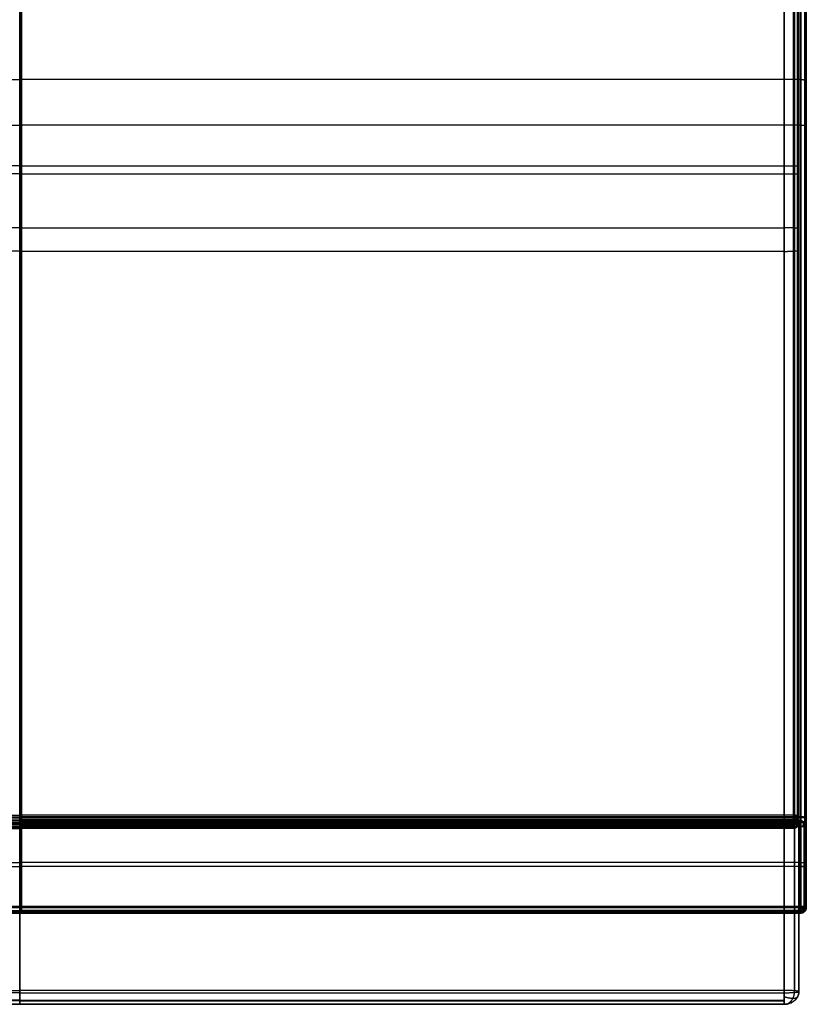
# Model space of a CAD drawing. Header units: millimetres. Extents: x -426 to 426, y -357 to 354.
# Tile 6 of 10: x 0 to 284, y -357 to -1. Entities that reach past the tile are written whole.
import ezdxf

# ---------------------------------------------------------------- set-up
doc = ezdxf.new("R2010")
doc.units = ezdxf.units.MM
doc.layers.add('Défaut', color=7, linetype='Continuous', true_color=0x000000)

msp = doc.modelspace()

# ---------------------------------------------------------------- linework, layer by layer
at = {"layer": 'Défaut'}
for p, q in [((281.1, -352.35, 340.77), (281.1, 195.67, 340.77)), ((281.15, -290.15, 297.85), (281.15, 178.99, 256.01)), ((0, -54.12, 293.37), (-279.15, -54.12, 293.37)), ((0, -54.12, 293.37), (279.15, -54.12, 293.37)), ((281.15, -56.87, 262.49), (281.15, -54.29, 291.37)), ((0, -57.05, 260.5), (-279.15, -57.05, 260.5)), ((0, -57.05, 260.5), (279.15, -57.05, 260.5)), ((0, -76.52, 384.3), (-275.82, -76.52, 384.3)), ((0, -76.52, 384.3), (275.82, -76.52, 384.3)), ((281.1, -76.94, 379.32), (281.1, -76.94, 299.87)), ((0, -84.98, 295.63), (-275.82, -84.98, 295.63)), ((0, -84.98, 295.63), (275.82, -84.98, 295.63)), ((-281.65, -290.68, 241.97), (0, -290.68, 241.97)), ((281.65, -290.68, 241.97), (0, -290.68, 241.97)), ((0, -292.14, 298.03), (-279.15, -292.14, 298.03)), ((0, -292.14, 298.03), (279.15, -292.14, 298.03)), ((283.65, -321.68, 241.97), (283.65, -292.68, 241.97)), ((-281.65, -307.18, 169.47), (0, -307.18, 169.47)), ((-281.65, -307.18, 314.47), (0, -307.18, 314.47)), ((281.65, -307.18, 169.47), (0, -307.18, 169.47)), ((281.65, -307.18, 314.47), (0, -307.18, 314.47)), ((283.65, -307.18, 312.47), (283.65, -307.18, 171.47)), ((-281.65, -323.68, 241.97), (0, -323.68, 241.97)), ((281.65, -323.68, 241.97), (0, -323.68, 241.97)), ((0, -356.94, 366.59), (-275.82, -356.94, 366.59)), ((0, -356.94, 366.59), (275.82, -356.94, 366.59))]:
    msp.add_line(p, q, dxfattribs=at)
for points in [[(0, -289.28, 315.02), (0, -23.04, 291.98), (0, 243.2, 268.93)], [(0, 243.03, 169.19), (0, -39.48, 169.19), (0, -321.98, 169.19)], [(0.68, -289.28, 315.02), (0.68, -23.04, 291.98), (0.68, 243.2, 268.93)], [(0.68, 243.03, 169.19), (0.68, -39.48, 169.19), (0.68, -321.98, 169.19)], [(281.82, 243.2, 268.93), (281.82, -23.04, 291.98), (281.82, -289.28, 315.02)], [(281.82, -321.98, 169.19), (281.82, -39.48, 169.19), (281.82, 243.03, 169.19)], [(283.21, -289.33, 314.44), (283.21, -23.09, 291.39), (283.21, 243.15, 268.34)], [(283.21, 243.03, 169.78), (283.21, -39.48, 169.78), (283.21, -321.98, 169.78)], [(283.79, 243.03, 171.19), (283.79, -39.48, 171.19), (283.79, -321.98, 171.19)], [(283.79, -289.45, 313.03), (283.79, -23.21, 289.98), (283.79, 243.03, 266.94)], [(283.79, -321.98, 242.11), (283.79, -39.48, 242.11), (283.79, 243.03, 242.11)], [(0, -351.93, 411.55), (0, -76.52, 384.3), (0, 198.88, 357.06)], [(275.82, 198.88, 357.06), (275.82, -76.52, 384.3), (275.82, -351.93, 411.55)], [(279.55, 198.76, 355.6), (279.55, -76.65, 382.84), (279.55, -352.05, 410.09)], [(281.1, -352.35, 406.57), (281.1, -76.94, 379.32), (281.1, 198.47, 352.08)], [(0, 182.8, 269.62), (0, -84.98, 295.63), (0, -352.76, 321.64)], [(275.82, -352.76, 321.64), (275.82, -84.98, 295.63), (275.82, 182.8, 269.62)], [(279.55, -352.64, 323.1), (279.55, -85.42, 297.14), (279.55, 181.79, 271.19)], [(0, -288.68, 314.29), (0, -54.12, 293.37), (0, 180.45, 272.44)], [(279.15, 180.45, 272.44), (279.15, -54.12, 293.37), (279.15, -288.68, 314.29)], [(280.57, -288.74, 313.71), (280.57, -54.17, 292.78), (280.57, 180.4, 271.86)], [(281.1, 179.37, 274.98), (281.1, -86.49, 300.8), (281.1, -352.35, 326.62)], [(281.15, -288.86, 312.3), (281.15, -54.29, 291.37), (281.15, 180.28, 270.45)], [(0, 177.52, 239.57), (0, -57.05, 260.5), (0, -291.62, 281.42)], [(279.15, -291.62, 281.42), (279.15, -57.05, 260.5), (279.15, 177.52, 239.57)], [(280.57, 177.57, 240.16), (280.57, -57, 261.08), (280.57, -291.56, 282)], [(281.15, 177.7, 241.56), (281.15, -56.87, 262.49), (281.15, -291.44, 283.41)], [(-281.82, -23.04, 291.98), (-140.91, -23.04, 291.98), (0, -23.04, 291.98)], [(281.82, -23.04, 291.98), (140.91, -23.04, 291.98), (0, -23.04, 291.98)], [(-281.82, -39.48, 169.19), (-140.91, -39.48, 169.19), (0, -39.48, 169.19)], [(281.82, -39.48, 169.19), (140.91, -39.48, 169.19), (0, -39.48, 169.19)], [(283.79, -39.48, 171.19), (283.79, -39.48, 231.29), (283.79, -39.48, 291.39)], [(-281.82, -289.28, 315.02), (-140.91, -289.28, 315.02), (0, -289.28, 315.02)], [(-281.82, -289.36, 315.03), (-140.91, -289.36, 315.03), (0, -289.36, 315.03)], [(0, -289.45, 315.03), (-140.91, -289.45, 315.03), (-281.82, -289.45, 315.03)], [(-281.65, -290.68, 312.47), (-140.83, -290.68, 312.47), (0, -290.68, 312.47)], [(0, -290.68, 171.47), (-140.83, -290.68, 171.47), (-281.65, -290.68, 171.47)], [(-281.65, -291.26, 170.05), (-140.83, -291.26, 170.05), (0, -291.26, 170.05)], [(-281.65, -291.26, 313.88), (-140.83, -291.26, 313.88), (0, -291.26, 313.88)], [(-279.15, -288.68, 314.29), (-139.58, -288.68, 314.29), (0, -288.68, 314.29)], [(0, -290.14, 313.83), (-139.58, -290.14, 313.83), (-279.15, -290.14, 313.83)], [(0, -290.85, 312.47), (-139.58, -290.85, 312.47), (-279.15, -290.85, 312.47)], [(279.15, -288.68, 314.29), (139.58, -288.68, 314.29), (0, -288.68, 314.29)], [(281.82, -289.28, 315.02), (140.91, -289.28, 315.02), (0, -289.28, 315.02)], [(281.82, -289.36, 315.03), (140.91, -289.36, 315.03), (0, -289.36, 315.03)], [(0, -321.98, 315.03), (0, -305.71, 315.03), (0, -289.45, 315.03)], [(0, -289.45, 315.03), (140.91, -289.45, 315.03), (281.82, -289.45, 315.03)], [(0, -290.14, 313.83), (139.58, -290.14, 313.83), (279.15, -290.14, 313.83)], [(281.65, -290.68, 312.47), (140.83, -290.68, 312.47), (0, -290.68, 312.47)], [(0, -290.68, 312.47), (0, -290.68, 241.97), (0, -290.68, 171.47)], [(0, -290.68, 171.47), (140.83, -290.68, 171.47), (281.65, -290.68, 171.47)], [(0, -293.43, 283.59), (0, -292.14, 298.03), (0, -290.85, 312.47)], [(0, -290.85, 312.47), (139.58, -290.85, 312.47), (279.15, -290.85, 312.47)], [(281.65, -291.26, 170.05), (140.83, -291.26, 170.05), (0, -291.26, 170.05)], [(281.65, -291.26, 313.88), (140.83, -291.26, 313.88), (0, -291.26, 313.88)], [(0.68, -321.98, 315.03), (0.68, -305.71, 315.03), (0.68, -289.45, 315.03)], [(279.15, -290.85, 312.47), (279.15, -292.14, 298.03), (279.15, -293.43, 283.59)], [(280.57, -292.85, 283.54), (280.57, -291.56, 297.98), (280.57, -290.27, 312.42)], [(281.15, -291.44, 283.41), (281.15, -290.15, 297.85), (281.15, -288.86, 312.3)], [(281.65, -290.68, 171.47), (281.65, -290.68, 241.97), (281.65, -290.68, 312.47)], [(281.82, -289.45, 315.03), (281.82, -305.71, 315.03), (281.82, -321.98, 315.03)], [(283.07, -291.26, 171.47), (283.07, -291.26, 241.97), (283.07, -291.26, 312.47)], [(283.21, -321.98, 314.44), (283.21, -305.71, 314.44), (283.21, -289.45, 314.44)], [(283.79, -321.98, 313.03), (283.79, -305.71, 313.03), (283.79, -289.45, 313.03)], [(-281.65, -292.68, 169.47), (-140.83, -292.68, 169.47), (0, -292.68, 169.47)], [(0, -292.68, 314.47), (-140.83, -292.68, 314.47), (-281.65, -292.68, 314.47)], [(0, -291.62, 281.42), (-139.58, -291.62, 281.42), (-279.15, -291.62, 281.42)], [(-279.15, -292.97, 282.13), (-139.58, -292.97, 282.13), (0, -292.97, 282.13)], [(-279.15, -293.43, 283.59), (-139.58, -293.43, 283.59), (0, -293.43, 283.59)], [(0, -291.62, 281.42), (139.58, -291.62, 281.42), (279.15, -291.62, 281.42)], [(281.65, -292.68, 169.47), (140.83, -292.68, 169.47), (0, -292.68, 169.47)], [(0, -292.68, 169.47), (0, -307.18, 169.47), (0, -321.68, 169.47)], [(0, -321.68, 314.47), (0, -307.18, 314.47), (0, -292.68, 314.47)], [(0, -292.68, 314.47), (140.83, -292.68, 314.47), (281.65, -292.68, 314.47)], [(279.15, -292.97, 282.13), (139.58, -292.97, 282.13), (0, -292.97, 282.13)], [(279.15, -293.43, 283.59), (139.58, -293.43, 283.59), (0, -293.43, 283.59)], [(281.65, -321.68, 169.47), (281.65, -307.18, 169.47), (281.65, -292.68, 169.47)], [(281.65, -292.68, 314.47), (281.65, -307.18, 314.47), (281.65, -321.68, 314.47)], [(283.07, -321.68, 170.05), (283.07, -307.18, 170.05), (283.07, -292.68, 170.05)], [(283.07, -321.68, 313.88), (283.07, -307.18, 313.88), (283.07, -292.68, 313.88)], [(283.65, -292.68, 171.47), (283.65, -307.18, 171.47), (283.65, -321.68, 171.47)], [(283.65, -321.68, 312.47), (283.65, -307.18, 312.47), (283.65, -292.68, 312.47)], [(283.65, -292.68, 312.47), (283.65, -292.68, 241.97), (283.65, -292.68, 171.47)], [(-281.82, -305.71, 315.03), (-140.91, -305.71, 315.03), (0, -305.71, 315.03)], [(281.82, -305.71, 315.03), (140.91, -305.71, 315.03), (0, -305.71, 315.03)], [(-281.82, -321.98, 315.03), (-140.91, -321.98, 315.03), (0, -321.98, 315.03)], [(0, -321.98, 169.19), (-140.91, -321.98, 169.19), (-281.82, -321.98, 169.19)], [(-281.82, -323.39, 314.44), (-140.91, -323.39, 314.44), (0, -323.39, 314.44)], [(-281.82, -323.39, 169.78), (-140.91, -323.39, 169.78), (0, -323.39, 169.78)], [(-281.65, -321.68, 314.47), (-140.83, -321.68, 314.47), (0, -321.68, 314.47)], [(0, -321.68, 169.47), (-140.83, -321.68, 169.47), (-281.65, -321.68, 169.47)], [(-281.65, -323.09, 170.05), (-140.83, -323.09, 170.05), (0, -323.09, 170.05)], [(-281.65, -323.09, 313.88), (-140.83, -323.09, 313.88), (0, -323.09, 313.88)], [(281.65, -321.68, 314.47), (140.83, -321.68, 314.47), (0, -321.68, 314.47)], [(0, -321.68, 169.47), (140.83, -321.68, 169.47), (281.65, -321.68, 169.47)], [(281.82, -321.98, 315.03), (140.91, -321.98, 315.03), (0, -321.98, 315.03)], [(0, -321.98, 169.19), (140.91, -321.98, 169.19), (281.82, -321.98, 169.19)], [(281.65, -323.09, 170.05), (140.83, -323.09, 170.05), (0, -323.09, 170.05)], [(281.65, -323.09, 313.88), (140.83, -323.09, 313.88), (0, -323.09, 313.88)], [(281.82, -323.39, 314.44), (140.91, -323.39, 314.44), (0, -323.39, 314.44)], [(281.82, -323.39, 169.78), (140.91, -323.39, 169.78), (0, -323.39, 169.78)], [(283.07, -323.09, 171.47), (283.07, -323.09, 241.97), (283.07, -323.09, 312.47)], [(283.21, -323.39, 171.19), (283.21, -323.39, 242.11), (283.21, -323.39, 313.03)], [(283.65, -321.68, 171.47), (283.65, -321.68, 241.97), (283.65, -321.68, 312.47)], [(283.79, -321.98, 171.19), (283.79, -321.98, 242.11), (283.79, -321.98, 313.03)], [(-281.82, -323.98, 171.19), (-140.91, -323.98, 171.19), (0, -323.98, 171.19)], [(0, -323.98, 313.03), (-140.91, -323.98, 313.03), (-281.82, -323.98, 313.03)], [(-281.82, -323.98, 242.11), (-140.91, -323.98, 242.11), (0, -323.98, 242.11)], [(-281.65, -323.68, 171.47), (-140.83, -323.68, 171.47), (0, -323.68, 171.47)], [(0, -323.68, 312.47), (-140.83, -323.68, 312.47), (-281.65, -323.68, 312.47)], [(281.65, -323.68, 171.47), (140.83, -323.68, 171.47), (0, -323.68, 171.47)], [(0, -323.68, 171.47), (0, -323.68, 241.97), (0, -323.68, 312.47)], [(0, -323.68, 312.47), (140.83, -323.68, 312.47), (281.65, -323.68, 312.47)], [(281.82, -323.98, 171.19), (140.91, -323.98, 171.19), (0, -323.98, 171.19)], [(0, -323.98, 171.19), (0, -323.98, 242.11), (0, -323.98, 313.03)], [(0, -323.98, 313.03), (140.91, -323.98, 313.03), (281.82, -323.98, 313.03)], [(281.82, -323.98, 242.11), (140.91, -323.98, 242.11), (0, -323.98, 242.11)], [(0.68, -323.98, 171.19), (0.68, -323.98, 242.11), (0.68, -323.98, 313.03)], [(281.65, -323.68, 312.47), (281.65, -323.68, 241.97), (281.65, -323.68, 171.47)], [(281.82, -323.98, 313.03), (281.82, -323.98, 242.11), (281.82, -323.98, 171.19)], [(-275.82, -351.93, 411.55), (-137.91, -351.93, 411.55), (0, -351.93, 411.55)], [(275.82, -351.93, 411.55), (137.91, -351.93, 411.55), (0, -351.93, 411.55)], [(0, -352.76, 321.64), (-137.91, -352.76, 321.64), (-275.82, -352.76, 321.64)], [(0, -355.44, 410.26), (-137.91, -355.44, 410.26), (-275.82, -355.44, 410.26)], [(0, -352.76, 321.64), (137.91, -352.76, 321.64), (275.82, -352.76, 321.64)], [(0, -355.44, 410.26), (137.91, -355.44, 410.26), (275.82, -355.44, 410.26)], [(281.1, -352.35, 326.62), (281.1, -352.35, 366.59), (281.1, -352.35, 406.57)], [(0, -355.74, 323.24), (-137.91, -355.74, 323.24), (-275.82, -355.74, 323.24)], [(-275.82, -356.94, 326.62), (-137.91, -356.94, 326.62), (0, -356.94, 326.62)], [(0, -356.94, 406.57), (-137.91, -356.94, 406.57), (-275.82, -356.94, 406.57)], [(0, -355.74, 323.24), (137.91, -355.74, 323.24), (275.82, -355.74, 323.24)], [(275.82, -356.94, 326.62), (137.91, -356.94, 326.62), (0, -356.94, 326.62)], [(0, -356.94, 326.62), (0, -356.94, 366.59), (0, -356.94, 406.57)], [(0, -356.94, 406.57), (137.91, -356.94, 406.57), (275.82, -356.94, 406.57)], [(275.82, -356.94, 406.57), (275.82, -356.94, 366.59), (275.82, -356.94, 326.62)], [(279.55, -355.59, 406.57), (279.55, -355.59, 366.59), (279.55, -355.59, 326.62)]]:
    msp.add_open_spline(points, degree=2, dxfattribs=at)
for points, weights, knots in [([(281.82, -23.04, 291.98), (282.64, -23.04, 291.98), (283.21, -23.09, 291.39), (283.79, -23.14, 290.81), (283.79, -23.21, 289.98)], [0.853553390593, 0.853553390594, 1, 0.853553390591, 0.853553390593], [-0.785398, -0.785398, -0.785398, 0, 0, 0.785398, 0.785398, 0.785398]), ([(281.82, -39.48, 169.19), (282.64, -39.48, 169.19), (283.21, -39.48, 169.78), (283.79, -39.48, 170.36), (283.79, -39.48, 171.19)], [0.853553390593, 0.853553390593, 1, 0.853553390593, 0.853553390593], [-0.785398, -0.785398, -0.785398, 0, 0, 0.785398, 0.785398, 0.785398]), ([(279.15, -54.12, 293.37), (279.98, -54.12, 293.37), (280.57, -54.17, 292.78), (281.15, -54.22, 292.2), (281.15, -54.29, 291.37)], [0.853553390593, 0.853553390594, 1, 0.853553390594, 0.853553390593], [-0.785398, -0.785398, -0.785398, 0, 0, 0.785398, 0.785398, 0.785398]), ([(279.15, -57.05, 260.5), (279.98, -57.05, 260.5), (280.57, -57, 261.08), (281.15, -56.94, 261.66), (281.15, -56.87, 262.49)], [0.853553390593, 0.853553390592, 1, 0.853553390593, 0.853553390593], [-0.785398, -0.785398, -0.785398, 0, 0, 0.785398, 0.785398, 0.785398]), ([(281.1, -76.94, 379.32), (281.1, -76.77, 381.39), (279.55, -76.65, 382.84), (278, -76.52, 384.3), (275.82, -76.52, 384.3)], [0.853553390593, 0.853553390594, 1, 0.853553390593, 0.853553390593], [-0.785398, -0.785398, -0.785398, 0, 0, 0.785398, 0.785398, 0.785398]), ([(281.1, -84.77, 300.63), (281.1, -84.94, 298.57), (279.55, -85.06, 297.11), (278, -85.18, 295.65), (275.82, -85.18, 295.65)], [0.853553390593, 0.853553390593, 1, 0.853553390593, 0.853553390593], [-0.785398, -0.785398, -0.785398, 0, 0, 0.785398, 0.785398, 0.785398]), ([(0.68, -289.45, 315.03), (0.68, -289.41, 315.03), (0.68, -289.36, 315.03), (0.68, -289.32, 315.03), (0.68, -289.28, 315.02)], [0.98280853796, 0.991136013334, 1, 0.991136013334, 0.98280853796], [-0.04753786, -0.04753786, -0.04753786, 0, 0, 0.04753786, 0.04753786, 0.04753786]), ([(279.15, -290.14, 313.83), (279.79, -290.14, 313.83), (280.31, -289.91, 313.55), (281.15, -289.53, 313.09), (281.15, -288.86, 312.3)], [0.859744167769, 0.883663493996, 1, 0.823443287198, 0.859744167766], [-0.623917, -0.623917, -0.623917, 0, 0, 0.94688, 0.94688, 0.94688]), ([(279.15, -292.14, 298.03), (279.98, -292.14, 298.03), (280.57, -291.56, 297.98), (281.15, -290.98, 297.93), (281.15, -290.15, 297.85)], [0.853553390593, 0.853553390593, 1, 0.853553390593, 0.853553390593], [-0.785398, -0.785398, -0.785398, 0, 0, 0.785398, 0.785398, 0.785398]), ([(279.15, -292.97, 282.13), (279.79, -292.97, 282.13), (280.31, -292.69, 282.36), (281.15, -292.23, 282.75), (281.15, -291.44, 283.41)], [0.859744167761, 0.883663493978, 1, 0.823443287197, 0.859744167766], [-0.623917, -0.623917, -0.623917, 0, 0, 0.94688, 0.94688, 0.94688]), ([(280.05, -290.64, 312.46), (280.31, -290.46, 313.09), (280.31, -289.91, 313.55), (280.31, -289.36, 314.01), (280.05, -288.7, 314.08)], [0.855722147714, 0.871374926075, 1, 0.871374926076, 0.855722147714], [-0.689821, -0.689821, -0.689821, 0, 0, 0.689821, 0.689821, 0.689821]), ([(283.65, -292.68, 241.97), (283.65, -291.85, 241.97), (283.07, -291.26, 241.97), (282.48, -290.68, 241.97), (281.65, -290.68, 241.97)], [0.853553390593, 0.853553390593, 1, 0.853553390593, 0.853553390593], [-0.785398, -0.785398, -0.785398, 0, 0, 0.785398, 0.785398, 0.785398]), ([(283.65, -292.68, 312.47), (283.65, -291.94, 313.2), (282.81, -291.52, 313.62), (282.29, -291.26, 313.88), (281.65, -291.26, 313.88)], [0.859744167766, 0.823443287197, 1, 0.883663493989, 0.859744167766], [-0.94688, -0.94688, -0.94688, 0, 0, 0.623917, 0.623917, 0.623917]), ([(283.65, -292.68, 171.47), (283.65, -291.94, 170.73), (282.81, -291.52, 170.31), (282.29, -291.26, 170.05), (281.65, -291.26, 170.05)], [0.859744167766, 0.823443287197, 1, 0.883663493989, 0.859744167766], [-0.94688, -0.94688, -0.94688, 0, 0, 0.623917, 0.623917, 0.623917]), ([(283.79, -289.45, 313.03), (283.79, -289.4, 314.26), (282.7, -289.37, 314.82), (282.29, -289.36, 315.03), (281.82, -289.36, 315.03)], [0.875977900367, 0.796247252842, 1, 0.910858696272, 0.875977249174], [-1.092733, -1.092733, -1.092733, 0, 0, 0.478068, 0.478068, 0.478068]), ([(282.55, -290.89, 312.47), (282.81, -291.02, 313.12), (282.81, -291.52, 313.62), (282.81, -292.03, 314.13), (282.55, -292.68, 314.26)], [0.855722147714, 0.871374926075, 1, 0.871374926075, 0.855722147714], [-0.689821, -0.689821, -0.689821, 0, 0, 0.689821, 0.689821, 0.689821]), ([(282.55, -292.68, 169.68), (282.81, -292.03, 169.81), (282.81, -291.52, 170.31), (282.81, -291.02, 170.82), (282.55, -290.89, 171.47)], [0.855722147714, 0.871374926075, 1, 0.871374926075, 0.855722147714], [-0.689821, -0.689821, -0.689821, 0, 0, 0.689821, 0.689821, 0.689821]), ([(282.7, -289.3, 314.81), (282.7, -289.33, 314.82), (282.7, -289.37, 314.82), (282.7, -289.41, 314.82), (282.7, -289.45, 314.82)], [0.984555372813, 0.992062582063, 1, 0.992062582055, 0.984555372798], [-0.04256864, -0.04256864, -0.04256864, 0, 0, 0.04256864, 0.04256864, 0.04256864]), ([(280.05, -291.6, 281.63), (280.31, -292.23, 281.82), (280.31, -292.69, 282.36), (280.31, -293.15, 282.91), (280.05, -293.22, 283.57)], [0.855722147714, 0.871374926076, 1, 0.871374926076, 0.855722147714], [-0.689821, -0.689821, -0.689821, 0, 0, 0.689821, 0.689821, 0.689821]), ([(281.82, -305.71, 315.03), (282.64, -305.71, 315.03), (283.21, -305.71, 314.44), (283.79, -305.71, 313.86), (283.79, -305.71, 313.03)], [0.853553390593, 0.853553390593, 1, 0.853553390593, 0.853553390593], [-0.785398, -0.785398, -0.785398, 0, 0, 0.785398, 0.785398, 0.785398]), ([(283.65, -307.18, 171.47), (283.65, -307.18, 170.64), (283.07, -307.18, 170.05), (282.48, -307.18, 169.47), (281.65, -307.18, 169.47)], [0.853553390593, 0.853553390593, 1, 0.853553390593, 0.853553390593], [-0.785398, -0.785398, -0.785398, 0, 0, 0.785398, 0.785398, 0.785398]), ([(281.65, -307.18, 314.47), (282.48, -307.18, 314.47), (283.07, -307.18, 313.88), (283.65, -307.18, 313.29), (283.65, -307.18, 312.47)], [0.853553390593, 0.853553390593, 1, 0.853553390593, 0.853553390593], [-0.785398, -0.785398, -0.785398, 0, 0, 0.785398, 0.785398, 0.785398]), ([(0.68, -323.98, 313.03), (0.68, -323.98, 313.86), (0.68, -323.39, 314.44), (0.68, -322.81, 315.03), (0.68, -321.98, 315.03)], [0.853553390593, 0.853553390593, 1, 0.853553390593, 0.853553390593], [-0.785398, -0.785398, -0.785398, 0, 0, 0.785398, 0.785398, 0.785398]), ([(0.68, -321.98, 169.19), (0.68, -322.81, 169.19), (0.68, -323.39, 169.78), (0.68, -323.98, 170.36), (0.68, -323.98, 171.19)], [0.853553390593, 0.853553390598, 1, 0.853553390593, 0.853553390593], [-0.785398, -0.785398, -0.785398, 0, 0, 0.785398, 0.785398, 0.785398]), ([(283.65, -321.68, 312.47), (283.65, -322.41, 313.2), (282.81, -322.83, 313.62), (282.29, -323.09, 313.88), (281.65, -323.09, 313.88)], [0.859744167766, 0.823443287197, 1, 0.883663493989, 0.859744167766], [-0.94688, -0.94688, -0.94688, 0, 0, 0.623917, 0.623917, 0.623917]), ([(283.65, -321.68, 171.47), (283.65, -322.41, 170.73), (282.81, -322.83, 170.31), (282.29, -323.09, 170.05), (281.65, -323.09, 170.05)], [0.859744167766, 0.823443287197, 1, 0.883663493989, 0.859744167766], [-0.94688, -0.94688, -0.94688, 0, 0, 0.623917, 0.623917, 0.623917]), ([(281.65, -323.68, 241.97), (282.48, -323.68, 241.97), (283.07, -323.09, 241.97), (283.65, -322.5, 241.97), (283.65, -321.68, 241.97)], [0.853553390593, 0.853553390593, 1, 0.853553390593, 0.853553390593], [-0.785398, -0.785398, -0.785398, 0, 0, 0.785398, 0.785398, 0.785398]), ([(281.82, -321.98, 169.19), (282.54, -322.71, 169.19), (282.96, -323.13, 170.04), (283.21, -323.39, 170.56), (283.21, -323.39, 171.19)], [0.859744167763, 0.823443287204, 1, 0.883663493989, 0.859744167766], [-0.94688, -0.94688, -0.94688, 0, 0, 0.623917, 0.623917, 0.623917]), ([(283.58, -321.98, 170.3), (283.45, -322.63, 170.04), (282.96, -323.13, 170.04), (282.46, -323.64, 170.04), (281.82, -323.77, 170.3)], [0.855722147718, 0.871374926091, 1, 0.871374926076, 0.855722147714], [-0.689821, -0.689821, -0.689821, 0, 0, 0.689821, 0.689821, 0.689821]), ([(283.21, -323.39, 313.03), (283.21, -323.39, 313.67), (282.96, -323.13, 314.18), (282.54, -322.71, 315.03), (281.82, -321.98, 315.03)], [0.859744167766, 0.883663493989, 1, 0.823443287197, 0.859744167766], [-0.623917, -0.623917, -0.623917, 0, 0, 0.94688, 0.94688, 0.94688]), ([(283.58, -321.98, 313.92), (283.45, -322.63, 314.18), (282.96, -323.13, 314.18), (282.46, -323.64, 314.18), (281.82, -323.77, 313.92)], [0.855722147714, 0.871374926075, 1, 0.871374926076, 0.855722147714], [-0.689821, -0.689821, -0.689821, 0, 0, 0.689821, 0.689821, 0.689821]), ([(281.82, -323.98, 242.11), (282.64, -323.98, 242.11), (283.21, -323.39, 242.11), (283.79, -322.81, 242.11), (283.79, -321.98, 242.11)], [0.853553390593, 0.853553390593, 1, 0.853553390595, 0.853553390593], [-0.785398, -0.785398, -0.785398, 0, 0, 0.785398, 0.785398, 0.785398]), ([(282.55, -321.68, 314.26), (282.81, -322.33, 314.13), (282.81, -322.83, 313.62), (282.81, -323.34, 313.12), (282.55, -323.47, 312.47)], [0.855722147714, 0.871374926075, 1, 0.871374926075, 0.855722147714], [-0.689821, -0.689821, -0.689821, 0, 0, 0.689821, 0.689821, 0.689821]), ([(282.55, -323.47, 171.47), (282.81, -323.34, 170.82), (282.81, -322.83, 170.31), (282.81, -322.33, 169.81), (282.55, -321.68, 169.68)], [0.855722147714, 0.871374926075, 1, 0.871374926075, 0.855722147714], [-0.689821, -0.689821, -0.689821, 0, 0, 0.689821, 0.689821, 0.689821]), ([(0, -356.94, 406.57), (0, -356.94, 408.77), (0, -355.44, 410.26), (0, -353.95, 411.75), (0, -351.93, 411.55)], [0.853991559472, 0.845542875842, 1, 0.845542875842, 0.853991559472], [-0.828359, -0.828359, -0.828359, 0, 0, 0.828359, 0.828359, 0.828359]), ([(275.82, -351.93, 411.55), (275.82, -353.95, 411.75), (275.82, -355.44, 410.26), (275.82, -356.94, 408.77), (275.82, -356.94, 406.57)], [1, 0.914974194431, 1, 0.914974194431, 1], [-8.449561, -8.449561, -8.449561, -4.313936, -4.313936, 0, 0, 0]), ([(0, -352.76, 321.64), (0, -354.53, 321.81), (0, -355.74, 323.24), (0, -356.94, 324.68), (0, -356.94, 326.62)], [0.853975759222, 0.861418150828, 1, 0.861418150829, 0.853975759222], [-0.743219, -0.743219, -0.743219, 0, 0, 0.743219, 0.743219, 0.743219]), ([(275.82, -356.94, 406.57), (277.86, -356.94, 408.49), (278.96, -354.84, 409.54), (279.63, -353.56, 410.16), (279.55, -352.05, 410.09)], [0.86330276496, 0.815767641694, 1, 0.879926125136, 0.858302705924], [-0.988044, -0.988044, -0.988044, 0, 0, 0.64396, 0.64396, 0.64396]), ([(281.1, -352.35, 366.59), (281.1, -354.25, 366.59), (279.55, -355.59, 366.59), (278, -356.94, 366.59), (275.82, -356.94, 366.59)], [0.853553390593, 0.853553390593, 1, 0.853553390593, 0.853553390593], [-0.785398, -0.785398, -0.785398, 0, 0, 0.785398, 0.785398, 0.785398]), ([(280.62, -354.25, 406.57), (280.32, -354.84, 408.25), (278.96, -354.84, 409.54), (277.6, -354.84, 410.83), (275.82, -354.25, 411.12)], [0.855224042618, 0.869195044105, 1, 0.868475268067, 0.855073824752], [-0.701511, -0.701511, -0.701511, 0, 0, 0.705372, 0.705372, 0.705372])]:
    msp.add_rational_spline(points, weights, degree=2, knots=knots, dxfattribs=at)
for points, weights in [([(0, -290.85, 312.47), (0, -290.68, 314.47), (0, -288.68, 314.29)], [1, 0.707106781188, 1]), ([(0, -289.45, 315.03), (0, -289.36, 315.03), (0, -289.28, 315.02)], [1, 0.999068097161, 1]), ([(0, -290.68, 171.47), (0, -290.68, 169.47), (0, -292.68, 169.47)], [1, 0.707106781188, 1]), ([(0, -292.68, 314.47), (0, -290.68, 314.47), (0, -290.68, 312.47)], [1, 0.707106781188, 1]), ([(281.15, -288.86, 312.3), (281.15, -288.68, 314.29), (279.15, -288.68, 314.29)], [1, 0.70710678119, 1]), ([(279.15, -288.68, 314.29), (279.15, -290.68, 314.47), (279.15, -290.85, 312.47)], [1, 0.707106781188, 1]), ([(279.15, -290.85, 312.47), (281.15, -290.85, 312.47), (281.15, -288.86, 312.3)], [1, 0.70710678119, 1]), ([(279.15, -291.62, 281.42), (281.15, -291.62, 281.42), (281.15, -291.44, 283.41)], [1, 0.707106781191, 1]), ([(281.15, -291.44, 283.41), (281.15, -293.43, 283.59), (279.15, -293.43, 283.59)], [1, 0.70710678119, 1]), ([(281.65, -292.68, 169.47), (281.65, -290.68, 169.47), (281.65, -290.68, 171.47)], [1, 0.707106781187, 1]), ([(283.65, -292.68, 312.47), (283.65, -290.68, 312.47), (281.65, -290.68, 312.47)], [1, 0.707106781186, 1]), ([(281.65, -290.68, 171.47), (283.65, -290.68, 171.47), (283.65, -292.68, 171.47)], [1, 0.707106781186, 1]), ([(281.65, -290.68, 312.47), (281.65, -290.68, 314.47), (281.65, -292.68, 314.47)], [1, 0.707106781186, 1]), ([(283.79, -289.45, 313.03), (283.79, -289.28, 315.02), (281.82, -289.28, 315.02)], [1, 0.707106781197, 1]), ([(281.82, -289.28, 315.02), (281.82, -289.36, 315.03), (281.82, -289.45, 315.03)], [1, 0.999068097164, 1]), ([(281.82, -289.45, 315.03), (283.79, -289.45, 315.03), (283.79, -289.45, 313.03)], [1, 0.707106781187, 1]), ([(0, -291.62, 281.42), (0, -293.61, 281.6), (0, -293.43, 283.59)], [1, 0.707106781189, 1]), ([(279.15, -293.43, 283.59), (279.15, -293.61, 281.6), (279.15, -291.62, 281.42)], [1, 0.707106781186, 1]), ([(283.65, -292.68, 171.47), (283.65, -292.68, 169.47), (281.65, -292.68, 169.47)], [1, 0.707106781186, 1]), ([(281.65, -292.68, 314.47), (283.65, -292.68, 314.47), (283.65, -292.68, 312.47)], [1, 0.707106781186, 1]), ([(0, -321.68, 169.47), (0, -323.68, 169.47), (0, -323.68, 171.47)], [1, 0.707106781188, 1]), ([(0, -323.68, 312.47), (0, -323.68, 314.47), (0, -321.68, 314.47)], [1, 0.707106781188, 1]), ([(0, -323.98, 313.03), (0, -323.98, 315.03), (0, -321.98, 315.03)], [1, 0.707106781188, 1]), ([(0, -321.98, 169.19), (0, -323.98, 169.19), (0, -323.98, 171.19)], [1, 0.707106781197, 1]), ([(281.65, -323.68, 171.47), (281.65, -323.68, 169.47), (281.65, -321.68, 169.47)], [1, 0.707106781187, 1]), ([(281.65, -321.68, 169.47), (283.65, -321.68, 169.47), (283.65, -321.68, 171.47)], [1, 0.707106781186, 1]), ([(281.65, -323.68, 312.47), (283.65, -323.68, 312.47), (283.65, -321.68, 312.47)], [1, 0.707106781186, 1]), ([(283.65, -321.68, 171.47), (283.65, -323.68, 171.47), (281.65, -323.68, 171.47)], [1, 0.707106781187, 1]), ([(283.65, -321.68, 312.47), (283.65, -321.68, 314.47), (281.65, -321.68, 314.47)], [1, 0.707106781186, 1]), ([(281.65, -321.68, 314.47), (281.65, -323.68, 314.47), (281.65, -323.68, 312.47)], [1, 0.707106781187, 1]), ([(281.82, -321.98, 169.19), (283.79, -321.98, 169.19), (283.79, -321.98, 171.19)], [1, 0.707106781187, 1]), ([(281.82, -323.98, 313.03), (283.79, -323.98, 313.03), (283.79, -321.98, 313.03)], [1, 0.707106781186, 1]), ([(283.79, -321.98, 171.19), (283.79, -323.98, 171.19), (281.82, -323.98, 171.19)], [1, 0.707106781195, 1]), ([(283.79, -321.98, 313.03), (283.79, -321.98, 315.03), (281.82, -321.98, 315.03)], [1, 0.707106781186, 1]), ([(281.82, -321.98, 315.03), (281.82, -323.98, 315.03), (281.82, -323.98, 313.03)], [1, 0.707106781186, 1]), ([(281.82, -323.98, 171.19), (281.82, -323.98, 169.19), (281.82, -321.98, 169.19)], [1, 0.707106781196, 1]), ([(281.1, -352.35, 406.57), (281.1, -351.93, 411.55), (275.82, -351.93, 411.55)], [1, 0.707106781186, 1]), ([(281.1, -352.35, 326.62), (281.1, -356.94, 326.62), (275.82, -356.94, 326.62)], [1, 0.707106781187, 1]), ([(275.82, -356.94, 406.57), (281.1, -356.94, 406.57), (281.1, -352.35, 406.57)], [1, 0.707106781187, 1]), ([(275.82, -352.76, 321.64), (281.1, -352.76, 321.64), (281.1, -352.35, 326.62)], [1, 0.707106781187, 1]), ([(275.82, -356.94, 326.62), (275.82, -356.94, 322.04), (275.82, -352.76, 321.64)], [1, 0.737850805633, 1]), ([(275.82, -356.94, 326.62), (275.82, -356.94, 322.04), (275.82, -352.76, 321.64)], [1, 0.72521040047, 0.96603071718])]:
    msp.add_rational_spline(points, weights, degree=2, dxfattribs=at)

doc.saveas('drawing.dxf')
